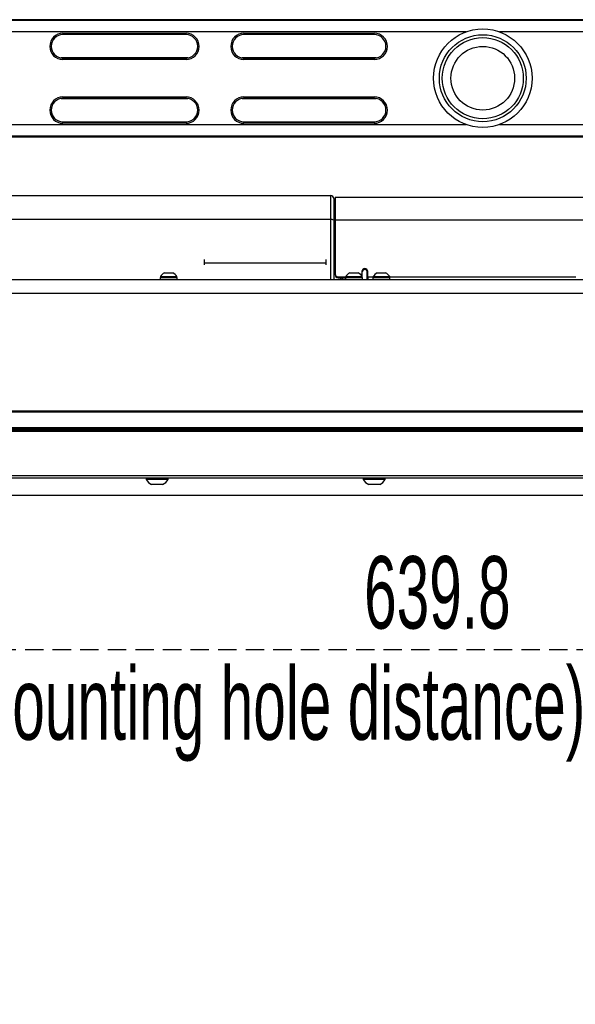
# Model space of a CAD drawing. Header units: millimetres. Extents: x 9 to 583, y 10 to 410.
# Tile 77 of 122: x 404 to 442, y 97 to 165. Entities that reach past the tile are written whole.
import ezdxf

# ---------------------------------------------------------------- set-up
doc = ezdxf.new("R2010")
doc.units = ezdxf.units.MM
doc.linetypes.add('HIDDEN', pattern=[1.905, 1.27, -0.635])
doc.layers.add('DEFAULT_2', color=5, linetype='HIDDEN')
doc.styles.add('SLDTEXTSTYLE0', font='TXT', dxfattribs={"width": 0.605})
doc.dimstyles.new('SLDDIMSTYLE0', dxfattribs={"dimtxt": 5, "dimasz": 3, "dimexe": 0, "dimexo": 0.0625, "dimgap": 1.25, "dimtad": 1, "dimlfac": 5, "dimrnd": 1e-09, "dimzin": 12, "dimdsep": 46, "dimtxsty": 'SLDTEXTSTYLE0', "dimsah": 1, "dimcen": 0.09, "dimadec": 0, "dimazin": 3, "dimtfac": 1, "dimtofl": 0, "dimtmove": 0, "dimatfit": 3, "dimfxl": 0, "dimfrac": 2, "dimtolj": 1, "dimtzin": 12, "dimarcsym": 0})

# ---------------------------------------------------------------- blocks, each defined once
blk = doc.blocks.new('_D_3')
at = {"layer": 'DEFAULT_2'}
for p, q in [((372.063, 133.622), (372.062, 120.193)), ((500.023, 133.612), (500.022, 120.183)), ((372.062, 121.193), (500.022, 121.183))]:
    blk.add_line(p, q, dxfattribs=at)
for points in [[(372.062, 121.193), (375.062, 120.593), (375.062, 121.793)], [(500.022, 121.183), (497.022, 121.783), (497.022, 120.583)]]:
    blk.add_solid(points, dxfattribs=at)
at = {"layer": 'DEFAULT_2', "char_height": 5, "attachment_point": 1, "rotation": 359.99552, "style": 'SLDTEXTSTYLE0'}
for s, insert in [('639.8', (427.864, 127.637)), ('(mounting hole distance)', (398.846, 119.965))]:
    blk.add_mtext(s, dxfattribs=dict(at, insert=insert))

msp = doc.modelspace()

# ---------------------------------------------------------------- linework, layer by layer
at = {"color": 7, "linetype": 'Continuous', "lineweight": 25}
for p, q in [((506.5629, 164.662), (365.5629, 164.662)), ((365.5629, 164.6218), (506.5629, 164.6218)), ((407.0629, 163.7318), (415.5629, 163.7318)), ((407.0629, 163.7318), (407.0629, 163.6318)), ((415.5629, 163.6318), (407.0629, 163.6318)), ((415.5629, 163.6318), (415.5629, 163.7318)), ((419.5629, 163.7318), (428.5629, 163.7318)), ((419.5629, 163.7318), (419.5629, 163.6318)), ((428.5629, 163.6318), (419.5629, 163.6318)), ((428.5629, 163.6318), (428.5629, 163.7318)), ((415.6897, 162.0218), (406.936, 162.0218)), ((407.0629, 161.9118), (407.0629, 162.0118)), ((407.0629, 162.0118), (415.5629, 162.0118)), ((415.5629, 161.9118), (407.0629, 161.9118)), ((415.5629, 162.0118), (415.5629, 161.9118)), ((428.6897, 162.0218), (419.436, 162.0218)), ((419.5629, 161.9118), (419.5629, 162.0118)), ((419.5629, 162.0118), (428.5629, 162.0118)), ((428.5629, 161.9118), (419.5629, 161.9118)), ((428.5629, 162.0118), (428.5629, 161.9118)), ((406.936, 159.2218), (415.6897, 159.2218)), ((407.0629, 159.3318), (415.5629, 159.3318)), ((407.0629, 159.3318), (407.0629, 159.2318)), ((415.5629, 159.2318), (407.0629, 159.2318)), ((415.5629, 159.2318), (415.5629, 159.3318)), ((419.436, 159.2218), (428.6897, 159.2218)), ((419.5629, 159.3318), (428.5629, 159.3318)), ((419.5629, 159.3318), (419.5629, 159.2318)), ((428.5629, 159.2318), (419.5629, 159.2318)), ((428.5629, 159.2318), (428.5629, 159.3318)), ((407.0629, 157.5118), (407.0629, 157.6118)), ((407.0629, 157.6118), (415.5629, 157.6118)), ((415.5629, 157.5118), (407.0629, 157.5118)), ((415.5629, 157.6118), (415.5629, 157.5118)), ((419.5629, 157.5118), (419.5629, 157.6118)), ((419.5629, 157.6118), (428.5629, 157.6118)), ((428.5629, 157.5118), (419.5629, 157.5118)), ((428.5629, 157.6118), (428.5629, 157.5118)), ((506.5629, 156.6218), (365.5629, 156.6218)), ((365.5629, 156.5816), (506.5629, 156.5816)), ((379.7629, 152.5218), (425.5629, 152.5218)), ((425.5629, 150.8691), (425.5629, 152.5218)), ((425.7629, 152.3218), (425.7629, 150.8344)), ((425.8629, 152.4218), (446.2629, 152.4218)), ((425.8629, 152.4218), (425.8629, 150.8517)), ((425.7629, 152.0218), (425.8629, 152.0218)), ((425.5629, 150.8691), (379.7629, 150.8691)), ((425.7629, 150.8344), (425.7629, 146.7218)), ((425.8629, 150.8517), (425.8629, 147.1157)), ((425.8629, 150.8517), (446.2629, 150.8517)), ((416.8429, 147.8818), (416.8429, 148.1055)), ((416.8429, 147.7396), (416.8429, 147.8818)), ((416.8429, 147.8818), (425.2429, 147.8818)), ((425.2429, 147.8818), (425.2429, 148.1055)), ((425.2429, 147.7396), (425.2429, 147.8818)), ((413.7729, 146.8618), (413.7729, 146.7218)), ((413.7729, 146.8618), (414.9529, 146.8618)), ((413.7929, 146.9378), (413.7929, 146.8618)), ((413.7929, 146.9378), (414.9329, 146.9378)), ((414.0779, 147.1918), (414.6479, 147.1918)), ((414.9329, 146.8618), (414.9329, 146.9378)), ((414.9529, 146.7218), (414.9529, 146.8618)), ((425.8629, 147.0463), (425.8629, 147.1157)), ((426.0629, 146.9188), (426.5929, 146.9188)), ((426.0629, 146.9188), (426.0629, 146.8493)), ((426.0629, 146.8493), (426.5729, 146.8493)), ((426.349, 146.8493), (426.3524, 146.7218)), ((426.5729, 146.8618), (426.5729, 146.7218)), ((426.5729, 146.8618), (427.7529, 146.8618)), ((426.5929, 146.9378), (426.5929, 146.8618)), ((426.5929, 146.9378), (427.7329, 146.9378)), ((426.8779, 147.1918), (427.4479, 147.1918)), ((427.7129, 147.281), (427.7129, 147.1157)), ((427.7129, 147.1157), (427.7129, 147.0463)), ((427.7329, 146.8618), (427.7329, 146.9378)), ((427.7529, 146.7218), (427.7529, 146.8618)), ((428.0629, 147.3418), (428.0629, 146.7218)), ((428.1129, 146.8871), (428.1129, 147.281)), ((428.1129, 146.8871), (428.1129, 146.7218)), ((428.4729, 146.8618), (428.4729, 146.7218)), ((428.4729, 146.8618), (429.6529, 146.8618)), ((428.4929, 146.9378), (428.4929, 146.8618)), ((428.4929, 146.9378), (429.6329, 146.9378)), ((428.7779, 147.1918), (429.3479, 147.1918)), ((429.6329, 146.8618), (429.6329, 146.9378)), ((429.6529, 146.7218), (429.6529, 146.8618)), ((378.059, 146.7218), (427.8129, 146.7218)), ((494.0339, 146.7129), (378.059, 146.7129)), ((427.8129, 146.7218), (428.0129, 146.7218)), ((428.0129, 146.7218), (428.0129, 146.7129)), ((428.0629, 146.7129), (428.0629, 146.7218)), ((428.0629, 146.7218), (428.1129, 146.7218)), ((428.1129, 146.7129), (428.1129, 146.7218)), ((428.1129, 146.7218), (428.3129, 146.7218)), ((428.3129, 146.7218), (443.8129, 146.7218)), ((494.0339, 136.4218), (378.059, 136.4218)), ((378.1029, 136.3518), (494.0229, 136.3518)), ((378.1029, 136.2518), (494.0229, 136.2518)), ((378.1029, 133.2118), (494.0229, 133.2118)), ((494.0229, 133.0118), (378.1029, 133.0118)), ((412.8029, 133.0118), (412.8029, 132.9358)), ((413.5629, 132.9358), (412.8029, 132.9358)), ((413.5629, 132.5718), (413.1829, 132.5718)), ((414.3229, 132.9358), (413.5629, 132.9358)), ((413.9429, 132.5718), (413.5629, 132.5718)), ((414.3229, 132.9358), (414.3229, 133.0118)), ((427.8029, 133.0118), (427.8029, 132.9358)), ((428.5629, 132.9358), (427.8029, 132.9358)), ((428.5629, 132.5718), (428.1829, 132.5718)), ((429.3229, 132.9358), (428.5629, 132.9358)), ((428.9429, 132.5718), (428.5629, 132.5718)), ((429.3229, 132.9358), (429.3229, 133.0118)), ((494.1255, 131.8218), (377.9599, 131.8218))]:
    msp.add_line(p, q, dxfattribs=at)
at = {"color": 8, "linetype": 'Continuous', "lineweight": 25}
for p, q in [((434.9139, 163.8218), (365.5629, 163.8218)), ((506.5629, 163.8218), (437.2118, 163.8218)), ((365.5629, 157.4218), (434.9139, 157.4218)), ((437.2118, 157.4218), (506.5629, 157.4218)), ((425.5629, 146.7218), (425.5629, 150.8691)), ((425.7629, 150.7823), (425.8629, 150.7823)), ((426.2528, 146.7218), (426.2495, 146.8493)), ((428.4929, 146.8871), (428.1129, 146.8871)), ((442.4929, 146.8871), (429.6329, 146.8871)), ((494.0339, 146.712), (378.059, 146.712)), ((427.8129, 146.7129), (427.8129, 146.7218)), ((428.3129, 146.7218), (428.3129, 146.7129)), ((494.0339, 145.7741), (378.059, 145.7741)), ((378.059, 137.6741), (494.0339, 137.6741)), ((494.0339, 137.5694), (378.059, 137.5694)), ((378.059, 136.5218), (494.0339, 136.5218))]:
    msp.add_line(p, q, dxfattribs=at)
at = {"color": 7, "linetype": 'Continuous', "lineweight": 25, "flags": 128}
msp.add_lwpolyline([(427.7129, 147.0463), (427.709, 147.0078), (427.7023, 146.983)], dxfattribs=at)
at = {"color": 7, "linetype": 'Continuous', "lineweight": 25}
for radius in [3.4, 3, 2.8, 2.2]:
    msp.add_circle((436.0629, 160.6218), radius, dxfattribs=at)
for centre, radius, start, end in [((407.0629, 162.8218), 0.91, 90, 270), ((407.0629, 162.8218), 0.81, 90, 270), ((415.5629, 162.8218), 0.91, 270, 90), ((415.5629, 162.8218), 0.81, 270, 90), ((419.5629, 162.8218), 0.91, 90, 270), ((419.5629, 162.8218), 0.81, 90, 270), ((428.5629, 162.8218), 0.91, 270, 90), ((428.5629, 162.8218), 0.81, 270, 90), ((407.0629, 158.4218), 0.91, 90, 270), ((407.0629, 158.4218), 0.81, 90, 270), ((415.5629, 158.4218), 0.91, 270, 90), ((415.5629, 158.4218), 0.81, 270, 90), ((419.5629, 158.4218), 0.91, 90, 270), ((419.5629, 158.4218), 0.81, 90, 270), ((428.5629, 158.4218), 0.91, 270, 90), ((428.5629, 158.4218), 0.81, 270, 90), ((425.5629, 152.3218), 0.2, 0, 90), ((425.6113, 150.5551), 0.3177, 61.518387, 98.779461), ((427.9129, 147.2785), 0.2, 0.705853, 179.294147), ((414.3629, 146.5851), 0.6703, 115.1629, 148.253744), ((414.3629, 146.5851), 0.6703, 31.746256, 64.8371), ((426.0613, 147.1172), 0.1985, 180.441905, 270.435192), ((426.0613, 147.0478), 0.1985, 180.441905, 270.435192), ((427.1629, 146.5851), 0.6703, 115.1629, 148.253744), ((427.1629, 146.5851), 0.6703, 31.746256, 64.8371), ((427.518, 147.1158), 0.1948, 327.016799, 359.968035), ((427.9129, 147.2091), 0.2, 0.705853, 179.294147), ((429.0629, 146.5851), 0.6703, 115.1629, 148.253744), ((429.0629, 146.5851), 0.6703, 31.746256, 64.8371), ((413.5629, 133.3488), 0.865, 208.523786, 243.940169), ((413.5629, 133.3488), 0.865, 296.059831, 331.476214), ((428.5629, 133.3488), 0.865, 208.523786, 243.940169), ((428.5629, 133.3488), 0.865, 296.059831, 331.476214)]:
    msp.add_arc(centre, radius, start, end, dxfattribs=at)

# ---------------------------------------------------------------- dimensions: what is measured, and where the dimension line sits
at = {"layer": 'DEFAULT_2'}
dim = msp.add_linear_dim(base=(500.0212, 113.5122), p1=(372.0629, 134.2218), p2=(500.0229, 134.2118), angle=359.995522, dimstyle='SLDDIMSTYLE0', dxfattribs=at)
dim.commit()
dim.dimension.update_dxf_attribs({"geometry": '_D_3', "text_midpoint": (436.4562, 113.5172), "dimtype": 160})

doc.saveas('drawing.dxf')
